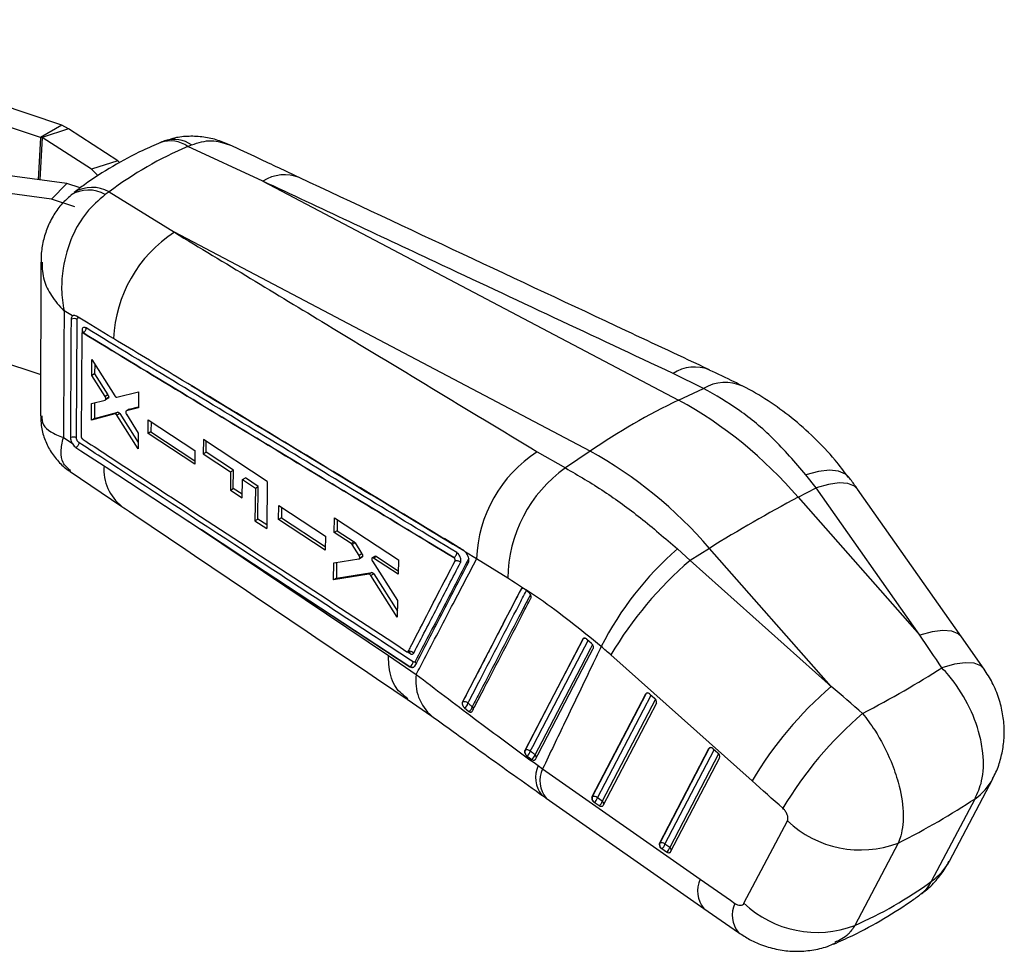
# Model space of a CAD drawing. Extents: x 49 to 506, y 21 to 363.
# Tile 3 of 12: x 215 to 301, y 21 to 103. Entities that reach past the tile are written whole.
import ezdxf

# ---------------------------------------------------------------- set-up
doc = ezdxf.new("R2010")
doc.units = 0
doc.header["$LTSCALE"] = 1.333333
doc.layers.get('0').update_dxf_attribs({"linetype": 'CONTINUOUS'})

msp = doc.modelspace()

# ---------------------------------------------------------------- linework, layer by layer
at = {"color": 7, "linetype": 'CONTINUOUS'}
for p, q in [((218.2134, 93.2445), (190.3458, 102.5123)), ((216.3278, 92.156), (188.4602, 101.4238)), ((218.2134, 93.2445), (216.3278, 92.156)), ((218.7845, 92.9007), (216.476, 92.1662)), ((218.7845, 92.9007), (218.2134, 93.2445)), ((223.1302, 90.1048), (218.7845, 92.9007)), ((216.476, 92.1662), (216.3278, 92.156)), ((220.8218, 89.3703), (216.476, 92.1662)), ((229.2758, 91.3521), (229.6067, 91.5084)), ((235.8821, 88.311), (229.2758, 91.3521)), ((223.1302, 90.1048), (220.8218, 89.3703)), ((223.2969, 89.939), (223.1302, 90.1048)), ((221.4105, 88.7845), (220.8218, 89.3703)), ((218.6339, 88.1073), (211.1763, 89.1067)), ((235.8821, 88.311), (272.4132, 69.0639)), ((217.2995, 86.7389), (209.842, 87.7383)), ((217.2995, 86.7389), (218.6339, 88.1073)), ((219.8187, 87.7143), (218.6339, 88.1073)), ((219.3425, 86.0613), (217.2995, 86.7389)), ((222.3631, 87.3614), (222.0192, 87.1282)), ((222.3631, 87.3614), (228.0977, 83.8172)), ((264.6288, 64.5701), (228.0977, 83.8172)), ((216.3726, 81.1792), (216.3441, 67.6821)), ((219.1545, 76.4635), (218.4069, 76.9131)), ((219.4983, 65.7372), (219.5567, 76.154)), ((219.9561, 74.8945), (219.9008, 65.8716)), ((220.0729, 74.9669), (220.0719, 74.9663)), ((220.0728, 74.967), (220.0729, 74.9669)), ((211.2563, 72.9915), (216.3517, 71.3014)), ((220.8372, 71.2111), (220.8425, 72.6366)), ((220.8425, 72.6366), (222.8619, 69.4387)), ((221.0952, 72.2364), (221.0919, 71.3581)), ((221.0919, 71.3581), (220.8372, 71.2111)), ((222.0109, 69.3656), (220.8372, 71.2111)), ((221.0919, 71.3581), (222.2655, 69.5126)), ((274.5916, 70.0929), (271.9208, 71.4032)), ((272.4132, 69.0639), (274.5916, 70.0929)), ((222.2655, 69.5126), (222.0109, 69.3656)), ((222.0262, 69.0737), (222.2808, 69.2207)), ((222.3231, 69.2923), (222.0685, 69.1453)), ((223.0393, 69.3212), (224.9482, 69.7933)), ((224.9482, 69.7933), (224.9397, 68.3917)), ((220.822, 67.2985), (220.8279, 68.7757)), ((220.8279, 68.7757), (222.009, 69.0667)), ((221.0822, 68.8383), (221.0768, 67.4455)), ((224.9397, 68.3917), (223.8879, 68.1102)), ((224.1427, 68.2573), (224.9402, 68.4707)), ((222.875, 67.8415), (220.822, 67.2985)), ((221.0768, 67.4455), (223.1297, 67.9885)), ((223.1297, 67.9885), (222.875, 67.8415)), ((223.3071, 67.8726), (223.0524, 67.7255)), ((224.9169, 64.7815), (223.0524, 67.7255)), ((223.3071, 67.8726), (224.9204, 65.3255)), ((224.1273, 68.2507), (223.8724, 68.1036)), ((223.8879, 68.1102), (223.874, 68.1009)), ((223.8856, 67.8138), (224.9258, 66.1575)), ((224.1427, 68.2573), (223.8879, 68.1102)), ((221.0768, 67.4455), (220.822, 67.2985)), ((225.7837, 66.1123), (225.7919, 67.3263)), ((225.7919, 67.3263), (229.8935, 64.6339)), ((226.0447, 67.1604), (226.0386, 66.2594)), ((218.3502, 65.7853), (219.1252, 65.2652)), ((224.9258, 66.1575), (224.9169, 64.7815)), ((226.0386, 66.2594), (225.7837, 66.1123)), ((229.8824, 63.4184), (225.7837, 66.1123)), ((226.0386, 66.2594), (229.8853, 63.7314)), ((220.009, 65.6516), (220.0204, 65.6434)), ((230.6481, 65.5846), (230.6366, 64.3341)), ((236.2627, 61.9028), (230.6481, 65.5846)), ((230.8918, 64.4814), (230.9003, 65.4192)), ((229.8935, 64.6339), (229.8824, 63.4184)), ((230.6366, 64.3341), (230.8918, 64.4814)), ((230.6366, 64.3341), (233.0416, 62.7551)), ((233.2969, 62.9024), (230.8918, 64.4814)), ((259.9893, 64.5152), (262.467, 63.0935)), ((264.6288, 64.5701), (262.467, 63.0935)), ((221.9188, 63.2697), (222.0968, 63.1527)), ((218.935, 62.7924), (223.4904, 59.7099)), ((222.0968, 63.1527), (230.4709, 57.6531)), ((233.0416, 62.7551), (233.0245, 61.1494)), ((233.0416, 62.7551), (233.2969, 62.9024)), ((233.2797, 61.2968), (233.2969, 62.9024)), ((284.483, 61.3546), (283.5995, 62.4986)), ((234.0633, 60.4662), (234.0814, 62.0723)), ((234.0814, 62.0723), (234.3367, 62.2197)), ((234.0814, 62.0723), (235.216, 61.3273)), ((235.4714, 61.4748), (234.3367, 62.2197)), ((235.216, 61.3273), (235.4714, 61.4748)), ((235.4369, 58.6035), (235.4714, 61.4748)), ((236.2627, 61.9028), (236.2113, 57.7779)), ((233.0245, 61.1494), (233.2797, 61.2968)), ((233.0245, 61.1494), (234.0633, 60.4662)), ((234.0668, 60.7791), (233.2797, 61.2968)), ((235.216, 61.3273), (235.1815, 58.4561)), ((282.9025, 60.5196), (284.483, 61.3546)), ((293.6075, 48.3842), (284.483, 61.3546)), ((297.2658, 48.25), (288.1413, 61.2204)), ((237.2524, 58.5683), (237.2684, 59.7868)), ((237.2684, 59.7868), (241.3695, 57.0941)), ((282.9025, 60.5196), (293.6075, 48.3842)), ((237.5198, 59.6218), (237.5078, 58.7157)), ((235.1815, 58.4561), (235.4369, 58.6035)), ((235.1815, 58.4561), (236.2113, 57.7779)), ((236.2152, 58.0909), (235.4369, 58.6035)), ((237.5078, 58.7157), (237.2524, 58.5683)), ((241.3507, 55.8741), (237.2524, 58.5683)), ((237.5078, 58.7157), (241.3556, 56.1865)), ((242.1469, 57.4325), (242.1663, 58.704)), ((242.1663, 58.704), (247.782, 55.0241)), ((242.4171, 58.5396), (242.4025, 57.5801)), ((230.4709, 57.6531), (246.9265, 46.6068)), ((242.4025, 57.5801), (242.1469, 57.4325)), ((243.6366, 56.4551), (242.1469, 57.4325)), ((242.4025, 57.5801), (243.8923, 56.6028)), ((241.3695, 57.0941), (241.3507, 55.8741)), ((243.8923, 56.6028), (243.6366, 56.4551)), ((243.9794, 56.5097), (243.7237, 56.362)), ((244.3281, 55.4019), (243.7237, 56.362)), ((243.9794, 56.5097), (244.5839, 55.5496)), ((244.5839, 55.5496), (244.3281, 55.4019)), ((254.6573, 55.1112), (253.6718, 55.7037)), ((253.6718, 55.7037), (253.6833, 55.6904)), ((272.3077, 55.9799), (273.4128, 54.9638)), ((275.1181, 56.0258), (273.4128, 54.9638)), ((285.8232, 43.8904), (275.1181, 56.0258)), ((242.0801, 53.2466), (242.1047, 54.7583)), ((242.1047, 54.7583), (244.3165, 55.0988)), ((242.3586, 54.7974), (242.3357, 53.3941)), ((244.3408, 55.1073), (244.5966, 55.255)), ((244.6351, 55.3079), (244.3793, 55.1602)), ((245.7431, 55.3331), (245.4873, 55.1854)), ((245.5018, 54.8888), (247.7156, 51.4321)), ((245.8499, 55.3185), (245.5941, 55.1708)), ((247.7588, 53.7505), (245.5941, 55.1708)), ((245.8499, 55.3185), (247.7645, 54.0624)), ((247.782, 55.0241), (247.7588, 53.7505)), ((252.6597, 55.2176), (252.654, 55.2143)), ((252.6593, 55.218), (252.6597, 55.2176)), ((257.3924, 53.3918), (254.6573, 55.1112)), ((273.4128, 54.9638), (285.8232, 43.8904)), ((245.1911, 53.7555), (242.0801, 53.2466)), ((242.3357, 53.3941), (245.4469, 53.9032)), ((245.4469, 53.9032), (245.1911, 53.7555)), ((245.6156, 53.7883), (245.3597, 53.6406)), ((245.6156, 53.7883), (247.6978, 50.5038)), ((242.3357, 53.3941), (242.0801, 53.2466)), ((247.6875, 49.9689), (245.3597, 53.6406)), ((258.5669, 52.4483), (258.5697, 52.4499)), ((259.2357, 52.1557), (258.8429, 52.457)), ((259.324, 52.0679), (259.2357, 52.1557)), ((247.7156, 51.4321), (247.6875, 49.9689)), ((263.9961, 48.0552), (258.8896, 38.2517)), ((263.9961, 48.0552), (264.0236, 48.071)), ((264.3587, 48.0247), (264.3504, 48.032)), ((264.7525, 47.6739), (264.3587, 48.0247)), ((299.2582, 45.4155), (297.2664, 48.2491)), ((246.9265, 46.6068), (249.3559, 44.9447)), ((278.8661, 35.5834), (266.4557, 46.6568)), ((248.8036, 45.6229), (248.798, 45.6196)), ((248.564, 42.7511), (250.7187, 41.2748)), ((253.4151, 42.5103), (253.4137, 42.5094)), ((264.7915, 34.1582), (269.5261, 43.2375)), ((269.5589, 43.2564), (264.8243, 34.1772)), ((270.4573, 42.4187), (265.7501, 33.3921)), ((269.5261, 43.2375), (269.5589, 43.2564)), ((269.8945, 43.2106), (270.2949, 42.8636)), ((253.5965, 41.9948), (253.9791, 41.689)), ((258.9158, 38.2669), (258.8896, 38.2517)), ((270.7186, 30.0792), (275.0731, 38.4297)), ((275.1059, 38.4486), (270.7514, 30.0981)), ((275.0731, 38.4297), (275.1059, 38.4486)), ((275.4416, 38.4028), (275.842, 38.0558)), ((259.0254, 37.821), (259.092, 37.764)), ((259.092, 37.764), (259.5113, 37.4648)), ((276.0043, 37.6109), (271.6772, 29.313)), ((260.0631, 36.9206), (260.4584, 36.6355)), ((260.4584, 36.6355), (274.3122, 26.9349)), ((296.2033, 28.5219), (300.019, 35.7685)), ((260.7759, 34.0626), (274.6296, 24.362)), ((264.8243, 34.1772), (264.7915, 34.1582)), ((265.7048, 33.8065), (265.277, 34.1009)), ((294.6419, 26.7666), (298.4577, 34.0132)), ((265.4298, 33.3813), (265.002, 33.6757)), ((278.1517, 24.8254), (281.9675, 32.072)), ((270.7514, 30.0981), (270.7186, 30.0792)), ((271.3569, 29.3023), (270.9291, 29.5967)), ((271.6319, 29.7275), (271.2041, 30.0219)), ((291.6967, 30.1101), (287.8809, 22.8635)), ((274.6293, 24.3622), (277.6695, 22.2355))]:
    msp.add_line(p, q, dxfattribs=at)
at = {"color": 8, "linetype": 'CONTINUOUS'}
for p, q in [((216.3278, 92.156), (216.1166, 88.4446)), ((216.476, 92.1662), (216.2631, 88.425)), ((219.9868, 75.1887), (219.9855, 74.9596)), ((248.5646, 46.9306), (248.8049, 46.7729)), ((265.277, 34.1009), (269.9861, 43.1313)), ((270.38, 42.7718), (265.7048, 33.8065)), ((271.2041, 30.0219), (275.5331, 38.3235)), ((275.927, 37.964), (271.6319, 29.7275))]:
    msp.add_line(p, q, dxfattribs=at)
at = {"color": 7, "linetype": 'CONTINUOUS', "flags": 128}
for points in [[(222.761, 74.4677), (222.2935, 74.751), (220.3825, 75.9089), (219.4899, 76.4498)], [(219.4445, 64.8951), (219.8907, 64.602), (221.9188, 63.2697)], [(222.0968, 63.1527), (239.6223, 51.6494), (248.8036, 45.6229)], [(248.798, 45.6196), (234.1187, 55.2579), (230.4709, 57.6531)], [(264.0236, 48.071), (261.457, 43.145), (258.9158, 38.2669)], [(259.8286, 37.4733), (260.0418, 37.8825), (260.8982, 39.5257), (264.3244, 46.099), (264.9124, 47.2272)], [(265.7501, 33.3921), (265.7277, 33.3602), (265.6982, 33.3363), (265.6622, 33.3211), (265.6211, 33.315), (265.5758, 33.3182), (265.5279, 33.3306), (265.4788, 33.3519), (265.4298, 33.3813)], [(271.6772, 29.313), (271.6548, 29.2812), (271.6252, 29.2573), (271.5893, 29.2421), (271.5481, 29.236), (271.5029, 29.2392), (271.455, 29.2516), (271.4059, 29.2728), (271.3569, 29.3023)]]:
    msp.add_lwpolyline(points, dxfattribs=at)
at = {"color": 8, "linetype": 'CONTINUOUS', "flags": 128}
for points in [[(287.3741, 62.2765), (287.0804, 62.5614), (286.4711, 62.8278), (285.6684, 62.9069), (284.7, 62.7959), (283.5995, 62.4986)], [(288.1413, 61.2204), (287.8608, 61.4932), (287.2857, 61.7248), (286.5123, 61.7791), (285.5673, 61.6543), (284.483, 61.3546)], [(297.2658, 48.25), (296.9854, 48.5228), (296.4102, 48.7544), (295.6368, 48.8087), (294.6918, 48.6839), (293.6075, 48.3842)], [(259.3756, 38.1844), (259.5894, 38.5952), (260.4449, 40.2382), (263.8678, 46.8108), (264.4553, 47.9387)], [(264.0236, 48.071), (264.048, 48.1052), (264.0748, 48.1261)], [(264.8387, 47.5738), (264.6595, 47.2298), (263.8033, 45.5864), (260.3792, 39.0131), (259.7925, 37.8866)], [(299.2585, 45.415), (298.9657, 45.6967), (298.3818, 45.9239), (297.5979, 45.9717), (296.6412, 45.8384), (295.5448, 45.5287)], [(269.5589, 43.2564), (269.583, 43.2903), (269.5958, 43.3019)], [(275.1059, 38.4486), (275.1301, 38.4825), (275.1429, 38.4941)]]:
    msp.add_lwpolyline(points, dxfattribs=at)
at = {"color": 8, "linetype": 'CONTINUOUS'}
for centre, radius, start, end in [((227.7405, 89.2524), 2.6011, 53.824463, 109.121403), ((228.0837, 89.3133), 2.6716, 55.2472, 106.971522), ((237.7902, 85.3778), 3.4993, 68.405038, 123.044064), ((220.543, 84.6592), 2.8767, 59.12597, 122.63211), ((220.8587, 84.7855), 2.983, 59.714853, 121.652082), ((273.8303, 68.4626), 3.5061, 68.61601, 122.997242), ((276.5076, 66.8186), 3.7937, 66.069337, 120.335915), ((226.0453, 62.9631), 4.1379, 175.750394, 231.857893), ((258.6872, 52.392), 0.131, 120.442975, 153.780988), ((258.7303, 52.1477), 0.3423, 78.320212, 117.990191), ((264.1811, 47.778), 0.3327, 82.834062, 118.256057), ((253.3472, 44.3419), 4.0366, 171.411449, 229.549146), ((269.7166, 42.9628), 0.3333, 82.055572, 118.230422), ((254.0483, 41.8701), 0.3262, 4.356104, 44.514817), ((275.2636, 38.155), 0.3333, 82.055509, 118.235082), ((259.59, 37.6393), 0.3196, 355.01122, 50.689986), ((262.2734, 35.8877), 2.4397, 154.952112, 219.661555), ((262.6634, 35.6015), 2.4353, 154.875865, 219.192592), ((295.6457, 38.0865), 4.9497, 304.619185, 332.022965), ((265.5017, 33.5516), 0.3259, 358.000893, 51.440805), ((271.4287, 29.4726), 0.326, 358.003917, 51.440485), ((291.8299, 30.8399), 4.9497, 304.619256, 332.075248), ((276.517, 25.9009), 2.4353, 154.875254, 219.192822), ((279.5512, 23.7802), 2.4344, 154.913579, 219.390785)]:
    msp.add_arc(centre, radius, start, end, dxfattribs=at)
at = {"color": 7, "linetype": 'CONTINUOUS'}
for centre, radius, start, end in [((234.4423, 73.998), 11.6907, 122.867803, 177.697362), ((219.2822, 75.6754), 0.5517, 60.162892, 115.140371), ((219.9055, 75.037), 0.1721, 3.967474, 61.787928), ((296.9571, 17.5589), 57.0541, 115.479417, 124.515206), ((254.069, 35.8332), 37.9578, 40.569259, 61.100197), ((219.2225, 65.2588), 0.5523, 60.039532, 114.928405), ((266.3333, 54.7045), 11.6832, 122.888411, 178.005126), ((246.2846, 31.3394), 37.9578, 40.569259, 61.100197), ((269.441, 53.2676), 12.0492, 125.365449, 179.409833), ((342.5508, -51.7946), 127.1708, 117.972075, 122.022548), ((291.0762, 34.4442), 28.5665, 131.072413, 153.057469), ((295.4896, 29.4079), 33.7712, 130.822433, 149.285581), ((248.7979, 46.5626), 0.4219, 37.512075, 110.708437), ((248.5503, 46.0831), 0.5253, 298.83049, 356.164056), ((249.0199, 45.8677), 0.3274, 8.429311, 39.498132), ((307.8996, 18.3348), 33.7706, 130.822338, 149.285779), ((253.7673, 42.3819), 0.3748, 159.983234, 209.193446), ((253.5866, 42.135), 0.4126, 40.487252, 114.567583), ((253.2303, 42.5846), 0.6943, 301.837138, 344.831115), ((269.5413, 42.8032), 0.5392, 49.071573, 50.792231), ((270.0541, 42.5237), 0.4166, 345.413, 54.685231), ((253.6045, 42.2809), 0.7005, 302.336678, 344.930448), ((310.7173, 15.7839), 33.9376, 130.709795, 149.186299), ((259.3523, 38.1377), 0.4551, 163.512565, 224.094037), ((259.0867, 37.8965), 0.4079, 44.903074, 114.763707), ((258.556, 38.4312), 0.8559, 308.776458, 343.242857), ((275.0875, 37.9944), 0.5405, 49.071439, 50.787867), ((258.9622, 38.1354), 0.8667, 309.313355, 343.320882), ((275.6012, 37.7158), 0.4166, 345.411646, 54.686312), ((265.2598, 34.0479), 0.4542, 163.470524, 223.883194), ((264.995, 33.8083), 0.4064, 46.056219, 114.825298), ((264.4176, 34.3552), 0.8963, 310.698771, 343.515842), ((264.8453, 34.0609), 0.8964, 310.700356, 343.51159), ((265.3077, 34.1178), 0.5375, 225.708101, 235.33391), ((288.3909, 38.8214), 9.3174, 226.417908, 290.780689), ((271.1869, 29.9689), 0.4542, 163.470505, 223.883213), ((270.9221, 29.7293), 0.4064, 46.055494, 114.825916), ((271.2348, 30.0388), 0.5375, 225.70674, 235.331399), ((270.3447, 30.2762), 0.8962, 310.69668, 343.515419), ((270.7726, 29.9817), 0.8961, 310.694439, 343.51766), ((284.5751, 31.5748), 9.3174, 226.41787, 290.780728)]:
    msp.add_arc(centre, radius, start, end, dxfattribs=at)
for centre, major_axis, ratio, start_param, end_param in [((266.3892, 16.5184), (-40.0048, 73.4429), 0.616455, 6.2209899, 6.3759389), ((292.9508, -14.5544), (-207.697, 314.7008), 0.0943049, 4.8419544, 4.8511881), ((259.6445, 33.7465), (-14.6392, 17.6973), 0.6051041, 4.9589911, 5.0088002), ((238.7914, 46.8416), (69.484, 15.4051), 0.3013412, 5.442283, 5.5983485), ((269.7929, 43.0003), (-0.2321, 0.2806), 0.605143, 5.0284108, 6.5330247), ((292.9508, -14.5544), (297.73, -262.4908), 0.0991853, 1.6726377, 1.6818715), ((275.3399, 38.1925), (-0.2321, 0.2806), 0.605143, 5.0284108, 6.5330247), ((287.9759, -18.6329), (292.0815, -265.6616), 0.0865787, 1.6712457, 1.6804794), ((265.0583, 33.9211), (-0.2321, 0.2806), 0.605143, 0.2498393, 1.7491098), ((238.7914, 46.8416), (71.9452, 5.2402), 0.4068707, 5.5084764, 5.6600184), ((270.9854, 29.842), (-0.2321, 0.2806), 0.605143, 0.2498393, 1.7491098), ((318.6442, 39.6096), (316.9434, -218.6018), 0.0927421, 4.6362222, 4.6458641), ((264.2009, 95.097), (-18.2583, 74.0742), 0.661008, 3.2549575, 3.4064995)]:
    msp.add_ellipse(centre, major_axis=major_axis, ratio=ratio, start_param=start_param, end_param=end_param, dxfattribs=at)
for points, knots in [([(227.4788, 91.9273), (227.3197, 91.8785), (227.1153, 91.8157), (226.9255, 91.7176), (226.8834, 91.6959)], [0, 0, 0, 0, 0.7781651, 1, 1, 1, 1]), ([(232.9448, 91.4964), (232.5621, 91.6594), (231.7822, 91.9917), (230.5206, 92.2445), (229.2333, 92.2812), (228.144, 92.1497), (227.5284, 91.9209), (227.3112, 91.8402)], [0, 0, 0, 0, 0.2150766, 0.4383962, 0.6612543, 0.8805091, 1, 1, 1, 1]), ([(226.8897, 91.7106), (226.362, 91.4824), (224.9221, 90.86), (222.6675, 89.65), (220.6856, 88.371), (219.594, 87.5507), (219.2938, 87.3251)], [0, 0, 0, 0, 0.1957893, 0.534157, 0.8718784, 1, 1, 1, 1]), ([(239.0777, 88.6311), (237.8752, 89.1952), (235.8318, 90.1538), (233.7877, 91.1083), (232.9465, 91.5012)], [0, 0, 0, 0, 0.5884858, 1, 1, 1, 1]), ([(271.9208, 71.4032), (264.9546, 74.6732), (252.9447, 80.3108), (240.9284, 85.9449), (235.8821, 88.311)], [0, 0, 0, 0, 0.5800413, 1, 1, 1, 1]), ([(275.1206, 71.7215), (272.6824, 72.8663), (260.6724, 78.5052), (248.6543, 84.1399), (239.076, 88.6306)], [0, 0, 0, 0, 0.20301312, 1, 1, 1, 1]), ([(219.0037, 87.0647), (218.7406, 86.8332), (218.1694, 86.3309), (217.4804, 85.3624), (216.9177, 84.2555), (216.5559, 83.0613), (216.3794, 82.0301), (216.3923, 81.3962), (216.3967, 81.1798)], [0, 0, 0, 0, 0.15729737, 0.34143861, 0.53137217, 0.7145908, 0.90256327, 1, 1, 1, 1]), ([(222.0192, 87.1282), (221.4449, 86.6355), (220.313, 85.6643), (218.9918, 83.3909), (218.2899, 81.0176), (218.139, 78.7608), (218.2769, 77.5237), (218.4058, 76.9184), (218.4069, 76.9131)], [0, 0, 0, 0, 0.2125178, 0.4188624, 0.6708419, 0.8305239, 0.9985132, 1, 1, 1, 1]), ([(228.0977, 83.8172), (232.5605, 81.1142), (243.1872, 74.6779), (253.8212, 68.246), (259.9893, 64.5152)], [0, 0, 0, 0, 0.4199587, 1, 1, 1, 1]), ([(218.4069, 76.9131), (218.398, 75.032), (218.3803, 71.3226), (218.3602, 67.6135), (218.3502, 65.7853)], [0, 0, 0, 0, 0.5070976, 1, 1, 1, 1]), ([(218.9897, 65.7596), (218.9909, 65.9559), (218.9968, 66.9377), (219.0172, 70.4094), (219.0346, 73.6849), (219.0478, 76.1749)], [0, 0, 0, 0, 0.05656156, 0.28280766, 1, 1, 1, 1]), ([(219.0478, 76.1749), (219.0532, 76.2347), (219.0641, 76.3543), (219.119, 76.4337), (219.1531, 76.4623), (219.1545, 76.4635)], [0, 0, 0, 0, 0.4890769, 0.9781483, 1, 1, 1, 1]), ([(219.4899, 76.4498), (219.4411, 76.4733), (219.3413, 76.5215), (219.2267, 76.5118), (219.1731, 76.4759), (219.1545, 76.4635)], [0, 0, 0, 0, 0.3841361, 0.7871936, 1, 1, 1, 1]), ([(219.5567, 76.154), (219.5575, 76.1692), (219.5597, 76.2135), (219.5821, 76.2718), (219.6292, 76.3116), (219.6929, 76.3196), (219.7415, 76.2962), (219.7658, 76.2845)], [0, 0, 0, 0, 0.1154188, 0.3365843, 0.5577766, 0.7789886, 1, 1, 1, 1]), ([(220.3332, 75.4041), (220.3127, 75.4152), (220.252, 75.448), (220.156, 75.4618), (220.0638, 75.4225), (220.0001, 75.3312), (219.9913, 75.2364), (219.9868, 75.1887)], [0, 0, 0, 0, 0.11306152, 0.33420444, 0.55523216, 0.7762077, 1, 1, 1, 1]), ([(220.3332, 75.4041), (220.3303, 75.3628), (220.3244, 75.2801), (220.2651, 75.1494), (220.1782, 75.0348), (220.1079, 74.9896), (220.0728, 74.967)], [0, 0, 0, 0, 0.2499994, 0.5000018, 0.7500006, 1, 1, 1, 1]), ([(252.9206, 55.649), (247.4827, 58.9442), (236.6165, 65.5289), (225.7578, 72.1143), (220.3332, 75.4041)], [0, 0, 0, 0, 0.5004386, 1, 1, 1, 1]), ([(220.0719, 74.9663), (220.0585, 74.9728), (220.0316, 74.9857), (219.9964, 74.9813), (219.9704, 74.9593), (219.9579, 74.9272), (219.9566, 74.9028), (219.9561, 74.8945)], [0, 0, 0, 0, 0.2211324, 0.4422418, 0.6636559, 0.885565, 1, 1, 1, 1]), ([(220.078, 75.0651), (220.0775, 75.0633), (220.0762, 75.0588), (220.0566, 75.0192), (220.02, 74.9968), (220.0002, 74.9848)], [0, 0, 0, 0, 0.2435115, 0.5925617, 1, 1, 1, 1]), ([(220.0033, 74.9796), (220.0094, 74.983), (220.0241, 74.9911), (220.0495, 74.9834), (220.0669, 74.9711), (220.0728, 74.967)], [0, 0, 0, 0, 0.3236296, 0.7722673, 1, 1, 1, 1]), ([(252.654, 55.2143), (247.2218, 58.5062), (236.3572, 65.0899), (225.5003, 71.6741), (220.0719, 74.9663)], [0, 0, 0, 0, 0.5000001, 1, 1, 1, 1]), ([(220.0729, 74.9669), (225.4974, 71.6781), (236.3557, 65.0949), (247.2216, 58.5122), (252.6593, 55.218)], [0, 0, 0, 0, 0.4995633, 1, 1, 1, 1]), ([(253.4956, 55.8551), (253.3465, 55.9453), (252.5599, 56.4215), (249.2232, 58.4413), (240.9874, 63.4274), (231.5292, 69.1554), (224.6226, 73.3398), (222.761, 74.4677)], [0, 0, 0, 0, 0.0145448, 0.0767508, 0.3255746, 0.8182257, 1, 1, 1, 1]), ([(278.0391, 70.2833), (277.7959, 70.4102), (276.8472, 70.9048), (275.8451, 71.3657), (275.0999, 71.7083)], [0, 0, 0, 0, 0.2563462, 1, 1, 1, 1]), ([(283.5995, 62.4986), (282.6488, 63.5994), (280.817, 65.7203), (277.7562, 68.27), (275.6539, 69.4809), (274.5916, 70.0929)], [0, 0, 0, 0, 0.3480155, 0.6705312, 1, 1, 1, 1]), ([(287.3514, 62.2618), (286.9619, 62.7792), (286.0243, 64.0246), (284.345, 65.7798), (282.3739, 67.53), (280.2745, 69.0299), (278.8136, 69.9181), (278.0492, 70.2845), (278.0446, 70.2867)], [0, 0, 0, 0, 0.1521242, 0.3661516, 0.5788705, 0.7875945, 0.9987187, 1, 1, 1, 1]), ([(222.0685, 69.1453), (222.0698, 69.1657), (222.0724, 69.2064), (222.0545, 69.2791), (222.0307, 69.3328), (222.0142, 69.3601), (222.0109, 69.3656)], [0, 0, 0, 0, 0.3075034, 0.6149937, 0.9229811, 1, 1, 1, 1]), ([(222.2655, 69.5126), (222.2781, 69.4898), (222.3033, 69.4443), (222.3235, 69.371), (222.3268, 69.3207), (222.3237, 69.2969), (222.3231, 69.2923)], [0, 0, 0, 0, 0.30916337, 0.61837562, 0.92668242, 1, 1, 1, 1]), ([(222.3231, 69.2923), (222.3186, 69.2745), (222.3106, 69.2425), (222.2892, 69.2286), (222.2797, 69.2224)], [0, 0, 0, 0, 0.5546566, 1, 1, 1, 1]), ([(222.8619, 69.4387), (222.8764, 69.4183), (222.9054, 69.3776), (222.9566, 69.3368), (223.0031, 69.3172), (223.0284, 69.32), (223.0393, 69.3212)], [0, 0, 0, 0, 0.26622575, 0.53245715, 0.79885002, 1, 1, 1, 1]), ([(222.0246, 69.0765), (222.0316, 69.08), (222.051, 69.0897), (222.0632, 69.1183), (222.0676, 69.1409), (222.0685, 69.1453)], [0, 0, 0, 0, 0.3110722, 0.8662544, 1, 1, 1, 1]), ([(216.3657, 67.6864), (216.3685, 67.3961), (216.3751, 66.7158), (216.6547, 65.6704), (217.158, 64.588), (217.8778, 63.6599), (218.5011, 63.058), (218.8901, 62.8317), (218.9565, 62.7931)], [0, 0, 0, 0, 0.150384, 0.3523762, 0.5561901, 0.7664396, 0.9601609, 1, 1, 1, 1]), ([(223.0524, 67.7255), (223.0379, 67.7458), (223.0089, 67.7863), (222.9578, 67.8267), (222.9113, 67.846), (222.886, 67.8429), (222.875, 67.8415)], [0, 0, 0, 0, 0.265329, 0.5306606, 0.7961362, 1, 1, 1, 1]), ([(223.1297, 67.9885), (223.1442, 67.9898), (223.1733, 67.9924), (223.2244, 67.966), (223.271, 67.9245), (223.2961, 67.8883), (223.3071, 67.8726)], [0, 0, 0, 0, 0.2651364, 0.5302431, 0.7956305, 1, 1, 1, 1]), ([(223.8285, 68.0212), (223.828, 68.0055), (223.8268, 67.9689), (223.8422, 67.9022), (223.8655, 67.8476), (223.8821, 67.8197), (223.8856, 67.8138)], [0, 0, 0, 0, 0.2492538, 0.5806953, 0.9122502, 1, 1, 1, 1]), ([(223.8529, 68.0869), (223.8446, 68.0736), (223.8332, 68.0551), (223.8295, 68.0285), (223.8285, 68.0212)], [0, 0, 0, 0, 0.7238657, 1, 1, 1, 1]), ([(224.1274, 68.2506), (224.1275, 68.2507), (224.1315, 68.255), (224.1372, 68.2562), (224.1427, 68.2573)], [0, 0, 0, 0, 0.0382016, 1, 1, 1, 1]), ([(219.1252, 65.2652), (219.0995, 65.3189), (219.0404, 65.4424), (218.9961, 65.6162), (218.9914, 65.7205), (218.9897, 65.7596)], [0, 0, 0, 0, 0.3243264, 0.7465307, 1, 1, 1, 1]), ([(219.9008, 65.8716), (219.9021, 65.8538), (219.9048, 65.8183), (219.9256, 65.7597), (219.9561, 65.7057), (219.9862, 65.6704), (220.0043, 65.6555), (220.009, 65.6516)], [0, 0, 0, 0, 0.2297713, 0.4595508, 0.6889874, 0.9178393, 1, 1, 1, 1]), ([(219.1252, 65.2652), (219.1564, 65.2125), (219.2268, 65.0934), (219.3421, 64.9693), (219.4187, 64.9139), (219.4445, 64.8951)], [0, 0, 0, 0, 0.3449946, 0.7787329, 1, 1, 1, 1]), ([(219.7144, 65.3255), (219.7132, 65.3045), (219.7101, 65.2485), (219.6782, 65.1494), (219.6163, 65.0425), (219.5353, 64.9509), (219.4746, 64.9137), (219.4445, 64.8951)], [0, 0, 0, 0, 0.13279197, 0.35532089, 0.57120778, 0.78709192, 1, 1, 1, 1]), ([(219.7144, 65.3255), (219.6985, 65.3372), (219.6584, 65.3669), (219.5977, 65.4391), (219.5426, 65.5364), (219.5053, 65.6418), (219.5006, 65.7056), (219.4983, 65.7372)], [0, 0, 0, 0, 0.1406301, 0.3553136, 0.5699739, 0.7871371, 1, 1, 1, 1]), ([(249.0744, 46.0479), (244.1114, 49.3066), (234.9628, 55.3134), (225.1769, 61.7388), (220.3535, 64.9058), (219.7144, 65.3255)], [0, 0, 0, 0, 0.5070622, 0.9346841, 1, 1, 1, 1]), ([(220.0204, 65.6434), (220.1216, 65.577), (220.856, 65.0955), (224.1233, 62.9531), (233.5277, 56.7864), (242.3002, 51.0334), (248.5394, 46.9418)], [0, 0, 0, 0, 0.0106438, 0.0772634, 0.343742, 1, 1, 1, 1]), ([(262.467, 63.0935), (263.5987, 62.4355), (265.7628, 61.1773), (269.0834, 58.7487), (271.2254, 56.9093), (272.3077, 55.9799)], [0, 0, 0, 0, 0.3516042, 0.6723846, 1, 1, 1, 1]), ([(288.1413, 61.2204), (288.0781, 61.3098), (287.825, 61.6681), (287.5658, 62.0178), (287.3713, 62.2802)], [0, 0, 0, 0, 0.2496968, 1, 1, 1, 1]), ([(223.4905, 59.7081), (223.7086, 59.5607), (232.0547, 53.9205), (240.3987, 48.2795), (248.5246, 42.7858)], [0, 0, 0, 0, 0.0261322, 1, 1, 1, 1]), ([(243.7237, 56.362), (243.7093, 56.3825), (243.6826, 56.4206), (243.6512, 56.4442), (243.6366, 56.4551)], [0, 0, 0, 0, 0.5361638, 1, 1, 1, 1]), ([(243.8923, 56.6028), (243.9092, 56.5898), (243.9406, 56.5657), (243.9671, 56.5274), (243.9794, 56.5097)], [0, 0, 0, 0, 0.5361233, 1, 1, 1, 1]), ([(244.3793, 55.1602), (244.383, 55.1787), (244.3904, 55.2158), (244.3798, 55.2862), (244.3576, 55.3506), (244.3365, 55.3873), (244.3281, 55.4019)], [0, 0, 0, 0, 0.2727023, 0.545389, 0.8186, 1, 1, 1, 1]), ([(244.5839, 55.5496), (244.5963, 55.527), (244.6212, 55.4818), (244.6409, 55.4088), (244.6448, 55.349), (244.6379, 55.3195), (244.6351, 55.3079)], [0, 0, 0, 0, 0.2748227, 0.5497172, 0.8237289, 1, 1, 1, 1]), ([(252.6593, 55.218), (252.6941, 55.2402), (252.7636, 55.2847), (252.85, 55.3973), (252.9098, 55.5259), (252.917, 55.608), (252.9206, 55.649)], [0, 0, 0, 0, 0.2500005, 0.4999988, 0.750001, 1, 1, 1, 1]), ([(253.2485, 54.7934), (253.2504, 54.7973), (253.2693, 54.8367), (253.29, 54.9305), (253.2784, 55.0923), (253.227, 55.2653), (253.1418, 55.429), (253.0353, 55.5659), (252.9577, 55.6221), (252.9206, 55.649)], [0, 0, 0, 0, 0.0182711, 0.1844524, 0.3507242, 0.5170031, 0.6813919, 0.8477975, 1, 1, 1, 1]), ([(253.6718, 55.7037), (253.66, 55.7167), (253.6038, 55.7785), (253.5433, 55.8213), (253.4956, 55.8551)], [0, 0, 0, 0, 0.2104224, 1, 1, 1, 1]), ([(253.6833, 55.6904), (253.7174, 55.6465), (253.7971, 55.544), (253.893, 55.3476), (253.9535, 55.1295), (253.966, 54.9204), (253.9294, 54.8187), (253.9108, 54.767)], [0, 0, 0, 0, 0.1568738, 0.3660023, 0.5750086, 0.783778, 1, 1, 1, 1]), ([(244.3393, 55.11), (244.3445, 55.112), (244.3635, 55.1195), (244.3726, 55.143), (244.3793, 55.1602)], [0, 0, 0, 0, 0.2698191, 1, 1, 1, 1]), ([(244.6351, 55.3079), (244.6289, 55.2916), (244.6198, 55.268), (244.6008, 55.2604), (244.5949, 55.2581)], [0, 0, 0, 0, 0.6893433, 1, 1, 1, 1]), ([(245.4463, 55.1235), (245.4435, 55.1043), (245.4381, 55.0658), (245.4515, 54.995), (245.4748, 54.9342), (245.4947, 54.9007), (245.5018, 54.8888)], [0, 0, 0, 0, 0.2812459, 0.5624749, 0.8443293, 1, 1, 1, 1]), ([(245.5941, 55.1708), (245.5772, 55.1798), (245.5433, 55.1978), (245.498, 55.1946), (245.463, 55.1706), (245.4517, 55.1388), (245.4463, 55.1235)], [0, 0, 0, 0, 0.2543415, 0.5087413, 0.7623489, 1, 1, 1, 1]), ([(245.7447, 55.3306), (245.7488, 55.3338), (245.764, 55.3459), (245.8012, 55.344), (245.8339, 55.3269), (245.8499, 55.3185)], [0, 0, 0, 0, 0.1582933, 0.5870687, 1, 1, 1, 1]), ([(248.6487, 46.9572), (248.719, 47.0936), (249.0708, 47.7756), (250.4413, 50.4319), (251.7435, 52.9529), (252.7637, 54.928)], [0, 0, 0, 0, 0.0513527, 0.2567632, 1, 1, 1, 1]), ([(249.1325, 46.8195), (249.8179, 48.1482), (251.1887, 50.8055), (252.5619, 53.4641), (253.2485, 54.7934)], [0, 0, 0, 0, 0.4999839, 1, 1, 1, 1]), ([(253.9108, 54.767), (253.1274, 53.2518), (251.5606, 50.2214), (249.9966, 47.1926), (249.2147, 45.6782)], [0, 0, 0, 0, 0.5, 1, 1, 1, 1]), ([(253.9659, 55.165), (253.1829, 53.6497), (251.6169, 50.6193), (250.054, 47.5903), (249.2725, 46.0759)], [0, 0, 0, 0, 0.500012, 1, 1, 1, 1]), ([(249.3559, 44.9447), (249.5962, 45.4054), (250.6312, 47.3892), (252.3979, 50.7774), (253.9252, 53.7071), (254.6573, 55.1112)], [0, 0, 0, 0, 0.1360558, 0.5859232, 1, 1, 1, 1]), ([(252.6946, 55.1804), (252.6939, 55.1811), (252.6809, 55.1949), (252.6671, 55.2048), (252.654, 55.2143)], [0, 0, 0, 0, 0.0511071, 1, 1, 1, 1]), ([(252.6597, 55.2176), (252.6702, 55.2079), (252.6822, 55.197), (252.6932, 55.1822), (252.6946, 55.1804)], [0, 0, 0, 0, 0.8796098, 1, 1, 1, 1]), ([(252.7637, 54.928), (252.768, 54.94), (252.7772, 54.9657), (252.7749, 55.019), (252.7593, 55.0774), (252.7321, 55.1348), (252.7071, 55.1651), (252.6946, 55.1804)], [0, 0, 0, 0, 0.1822463, 0.3920829, 0.5935337, 0.7952832, 1, 1, 1, 1]), ([(252.7637, 54.928), (252.7895, 54.9379), (252.8477, 54.96), (252.9563, 54.9604), (253.0735, 54.9292), (253.1645, 54.8762), (253.2197, 54.8272), (253.2411, 54.8021), (253.2485, 54.7934)], [0, 0, 0, 0, 0.1717983, 0.3866513, 0.6015109, 0.8163613, 0.9362178, 1, 1, 1, 1]), ([(245.3597, 53.6406), (245.3452, 53.6608), (245.3162, 53.7011), (245.2649, 53.7409), (245.222, 53.7576), (245.1992, 53.756), (245.1911, 53.7555)], [0, 0, 0, 0, 0.2817548, 0.5635356, 0.8453001, 1, 1, 1, 1]), ([(245.4469, 53.9032), (245.462, 53.9032), (245.4923, 53.9031), (245.5437, 53.8729), (245.5859, 53.8318), (245.6078, 53.7998), (245.6156, 53.7883)], [0, 0, 0, 0, 0.2806313, 0.5611996, 0.8425263, 1, 1, 1, 1]), ([(265.6103, 47.3876), (264.7068, 48.1293), (262.8836, 49.6261), (260.1154, 51.6758), (258.3177, 52.8087), (257.3924, 53.3918)], [0, 0, 0, 0, 0.3228218, 0.6514584, 1, 1, 1, 1]), ([(258.5669, 52.4483), (257.7075, 50.7915), (255.9886, 47.478), (254.272, 44.1656), (253.4137, 42.5094)], [0, 0, 0, 0, 0.5000001, 1, 1, 1, 1]), ([(258.5697, 52.4499), (257.6606, 50.6976), (256.6354, 48.7217), (254.9174, 45.4085), (254.1083, 43.8476), (253.4151, 42.5103)], [0, 0, 0, 0, 0.5287949, 0.5962831, 1, 1, 1, 1]), ([(258.8429, 52.457), (258.8138, 52.4759), (258.7557, 52.5136), (258.6729, 52.5256), (258.606, 52.5049), (258.5793, 52.4663), (258.5669, 52.4483)], [0, 0, 0, 0, 0.2579419, 0.515901, 0.7738197, 1, 1, 1, 1]), ([(259.4271, 51.6413), (259.436, 51.6656), (259.4545, 51.7157), (259.4471, 51.8182), (259.4124, 51.929), (259.3654, 52.014), (259.3326, 52.0568), (259.324, 52.0679)], [0, 0, 0, 0, 0.2203492, 0.453083, 0.6858085, 0.9185284, 1, 1, 1, 1]), ([(254.265, 41.692), (254.3355, 41.828), (254.6896, 42.5108), (256.1782, 45.3809), (257.8284, 48.5614), (259.1956, 51.1954), (259.4271, 51.6413)], [0, 0, 0, 0, 0.04100625, 0.20592051, 0.86557647, 1, 1, 1, 1]), ([(264.3504, 48.032), (264.3193, 48.0555), (264.257, 48.1024), (264.1608, 48.1337), (264.0768, 48.1302), (264.0227, 48.098), (264.0027, 48.0658), (263.9961, 48.0552)], [0, 0, 0, 0, 0.22368096, 0.44736219, 0.67023959, 0.89168368, 1, 1, 1, 1]), ([(264.9124, 47.2272), (264.9212, 47.2513), (264.9393, 47.301), (264.9282, 47.4007), (264.8875, 47.5072), (264.8253, 47.6029), (264.7746, 47.6524), (264.7525, 47.6739)], [0, 0, 0, 0, 0.20040028, 0.41247107, 0.62454492, 0.83660599, 1, 1, 1, 1]), ([(248.5394, 46.9418), (248.5523, 46.9349), (248.5792, 46.9206), (248.6154, 46.9229), (248.6378, 46.9387), (248.6465, 46.9534), (248.6487, 46.9572)], [0, 0, 0, 0, 0.2880624, 0.5967911, 0.8955665, 1, 1, 1, 1]), ([(248.6219, 46.9223), (248.6429, 46.9324), (248.6856, 46.9528), (248.7299, 46.9445), (248.7403, 46.9395), (248.7379, 46.9407), (248.7379, 46.9407)], [0, 0, 0, 0, 0.3906461, 0.7941107, 0.9971077, 1, 1, 1, 1]), ([(248.7265, 46.9475), (248.7266, 46.9474), (248.7564, 46.9405), (248.7928, 46.8824), (248.8009, 46.8094), (248.8049, 46.7729)], [0, 0, 0, 0, 0.0025767, 0.5012912, 1, 1, 1, 1]), ([(248.8049, 46.7729), (248.819, 46.7643), (248.8731, 46.7314), (248.9652, 46.7071), (249.0681, 46.729), (249.111, 46.7893), (249.1325, 46.8195)], [0, 0, 0, 0, 0.1050636, 0.4029135, 0.7006277, 1, 1, 1, 1]), ([(265.6103, 47.3876), (265.3736, 46.8974), (264.3069, 44.6875), (262.5865, 41.1061), (261.1115, 38.0075), (260.4584, 36.6355)], [0, 0, 0, 0, 0.137079, 0.6179386, 1, 1, 1, 1]), ([(248.6071, 42.8059), (248.2323, 43.0945), (247.4114, 43.7267), (246.9846, 45.1738), (246.9191, 46.2222), (246.9257, 46.57), (246.9265, 46.6068)], [0, 0, 0, 0, 0.364363, 0.7980907, 0.9786005, 1, 1, 1, 1]), ([(249.2725, 46.0759), (249.2684, 46.0688), (249.2527, 46.0419), (249.2125, 46.0137), (249.1473, 46.0091), (249.0987, 46.035), (249.0744, 46.0479)], [0, 0, 0, 0, 0.1072258, 0.4047494, 0.7023123, 1, 1, 1, 1]), ([(249.2147, 45.6782), (249.1875, 45.64), (249.1331, 45.5637), (249.003, 45.5355), (248.8856, 45.5662), (248.8164, 45.6084), (248.798, 45.6196)], [0, 0, 0, 0, 0.2972008, 0.5943958, 0.8918208, 1, 1, 1, 1]), ([(298.4577, 34.0132), (298.6806, 34.5103), (299.1919, 35.6503), (299.2481, 37.6484), (298.8368, 39.9724), (297.9141, 42.3727), (296.6166, 44.3572), (295.7511, 45.3031), (295.5448, 45.5287)], [0, 0, 0, 0, 0.1644344, 0.3771115, 0.5014201, 0.7180894, 0.9327694, 1, 1, 1, 1]), ([(299.9942, 35.7742), (300.1005, 35.9658), (300.4146, 36.532), (300.7486, 37.5684), (300.9951, 38.8336), (301.0492, 40.147), (300.9177, 41.4848), (300.5712, 42.8646), (300.0393, 44.2052), (299.5039, 45.0125), (299.2471, 45.3996)], [0, 0, 0, 0, 0.064613, 0.1909683, 0.319332, 0.4447123, 0.577933, 0.7147563, 0.8632181, 1, 1, 1, 1]), ([(249.3559, 44.9447), (251.0183, 43.6689), (254.3741, 41.0933), (258.1551, 38.3201), (260.0631, 36.9206)], [0, 0, 0, 0, 0.495372, 1, 1, 1, 1]), ([(253.4137, 42.5094), (253.4043, 42.4835), (253.3855, 42.4318), (253.3939, 42.3262), (253.4186, 42.246), (253.4376, 42.2044), (253.4401, 42.1991)], [0, 0, 0, 0, 0.3180005, 0.6359963, 0.9539868, 1, 1, 1, 1]), ([(254.2809, 42.0988), (254.1985, 42.1643), (254.0714, 42.2655), (253.9449, 42.3671), (253.9004, 42.4029)], [0, 0, 0, 0, 0.647915, 1, 1, 1, 1]), ([(253.4401, 42.1991), (253.4594, 42.1633), (253.4979, 42.0917), (253.5576, 42.0271), (253.5911, 41.9993), (253.5965, 41.9948)], [0, 0, 0, 0, 0.4555712, 0.9111327, 1, 1, 1, 1]), ([(253.9791, 41.689), (253.9965, 41.6765), (254.0426, 41.6431), (254.1186, 41.6162), (254.1954, 41.6212), (254.2424, 41.6538), (254.2602, 41.6838), (254.265, 41.692)], [0, 0, 0, 0, 0.1513774, 0.4027911, 0.6542026, 0.9056243, 1, 1, 1, 1]), ([(250.7284, 41.2698), (251.3427, 40.8261), (252.7347, 39.8207), (255.0275, 38.1648), (257.5832, 36.3318), (259.3742, 35.0509), (260.3383, 34.3724), (260.3961, 34.3317)], [0, 0, 0, 0, 0.2072114, 0.4694971, 0.7254339, 0.9835368, 1, 1, 1, 1]), ([(288.5823, 41.5093), (288.9444, 41.0268), (289.9115, 39.7378), (290.9972, 37.6127), (291.8471, 35.1494), (292.2342, 32.8227), (292.0818, 31.0788), (291.7773, 30.3128), (291.6967, 30.1101)], [0, 0, 0, 0, 0.1333818, 0.3562931, 0.4989668, 0.7110111, 0.9235201, 1, 1, 1, 1]), ([(258.8896, 38.2517), (258.8804, 38.2261), (258.8622, 38.1748), (258.8745, 38.0722), (258.9155, 37.9649), (258.9713, 37.8788), (259.0121, 37.8352), (259.0254, 37.821)], [0, 0, 0, 0, 0.2223663, 0.444713, 0.6676222, 0.8917391, 1, 1, 1, 1]), ([(259.7925, 37.8866), (259.7159, 37.9411), (259.5766, 38.0402), (259.4379, 38.1397), (259.3756, 38.1844)], [0, 0, 0, 0, 0.5501714, 1, 1, 1, 1]), ([(259.5113, 37.4648), (259.519, 37.4596), (259.5578, 37.4331), (259.6303, 37.4007), (259.7191, 37.3923), (259.7894, 37.417), (259.8162, 37.4555), (259.8286, 37.4733)], [0, 0, 0, 0, 0.0605132, 0.3043521, 0.5481729, 0.7920081, 1, 1, 1, 1]), ([(260.3893, 34.3352), (260.479, 34.2712), (260.6073, 34.1798), (260.7377, 34.0902), (260.7768, 34.0633)], [0, 0, 0, 0, 0.7000333, 1, 1, 1, 1]), ([(281.9675, 32.072), (281.9772, 32.0931), (282.0138, 32.1727), (282.0305, 32.3481), (281.98, 32.5752), (281.8724, 32.8104), (281.736, 33.0088), (281.6157, 33.1247), (281.5705, 33.1683)], [0, 0, 0, 0, 0.0760427, 0.2869515, 0.497808, 0.6404238, 0.8648394, 1, 1, 1, 1]), ([(293.7179, 25.6672), (293.8284, 25.7394), (294.3196, 26.0601), (295.043, 26.8149), (295.7631, 27.7043), (296.0714, 28.3167), (296.1769, 28.5262)], [0, 0, 0, 0, 0.1037186, 0.4611043, 0.815675, 1, 1, 1, 1]), ([(286.0296, 21.2296), (286.5929, 21.48), (288.0957, 22.1481), (290.4663, 23.4391), (292.4963, 24.7458), (293.6087, 25.5582), (293.8693, 25.7486)], [0, 0, 0, 0, 0.20610923, 0.54977583, 0.89451563, 1, 1, 1, 1]), ([(277.3464, 24.8124), (277.3502, 24.8097), (277.4324, 24.7527), (277.5999, 24.6656), (277.8006, 24.629), (277.9725, 24.654), (278.0854, 24.7197), (278.1352, 24.799), (278.1517, 24.8254)], [0, 0, 0, 0, 0.01193373, 0.25645349, 0.50114357, 0.64188054, 0.88125561, 1, 1, 1, 1]), ([(277.6843, 22.249), (277.9993, 22.0358), (278.709, 21.5554), (279.9415, 21.0408), (281.313, 20.6854), (282.721, 20.5573), (284.1225, 20.6678), (285.2881, 20.9198), (285.9383, 21.2164), (286.1615, 21.3183)], [0, 0, 0, 0, 0.1276052, 0.2874533, 0.4460954, 0.6027876, 0.7601948, 0.9176679, 1, 1, 1, 1])]:
    msp.add_open_spline(points, degree=3, knots=knots, dxfattribs=at)
at = {"color": 8, "linetype": 'CONTINUOUS'}
for points, knots in [([(229.6067, 91.5084), (230.1962, 91.6958), (231.3439, 92.0608), (232.4206, 91.6801), (232.9442, 91.4949)], [0, 0, 0, 0, 0.51372138, 1, 1, 1, 1]), ([(216.4778, 81.1784), (216.4862, 80.6523), (216.502, 79.666), (217.2741, 78.2083), (217.9777, 77.3356), (218.4032, 76.9167), (218.4069, 76.9131)], [0, 0, 0, 0, 0.3567504, 0.6688042, 0.9970952, 1, 1, 1, 1]), ([(229.5848, 70.3338), (232.4384, 68.6043), (240.4181, 63.7679), (248.4031, 58.9318), (253.5327, 55.8252)], [0, 0, 0, 0, 0.3576118, 1, 1, 1, 1]), ([(216.4552, 67.6863), (216.4569, 67.4108), (216.4602, 66.8798), (217.2126, 66.2523), (217.9177, 65.9239), (218.3465, 65.7865), (218.3502, 65.7853)], [0, 0, 0, 0, 0.343327, 0.6617084, 0.9970789, 1, 1, 1, 1]), ([(218.9889, 62.8628), (218.7243, 63.0666), (218.2379, 63.4412), (218.1092, 64.5214), (218.2253, 65.3314), (218.3492, 65.7815), (218.3502, 65.7853)], [0, 0, 0, 0, 0.3664367, 0.6736143, 0.9971818, 1, 1, 1, 1]), ([(253.9004, 42.4029), (253.9712, 42.5396), (254.3253, 43.2231), (255.8127, 46.0937), (257.4537, 49.2592), (258.8121, 51.8781), (259.0356, 52.3092)], [0, 0, 0, 0, 0.0414045, 0.2070228, 0.8694952, 1, 1, 1, 1]), ([(259.3925, 51.9567), (259.3374, 51.8505), (258.9985, 51.1973), (257.5245, 48.3558), (255.8757, 45.176), (254.5115, 42.5437), (254.2809, 42.0988)], [0, 0, 0, 0, 0.0323072, 0.198758, 0.864561, 1, 1, 1, 1]), ([(248.8036, 45.6229), (248.8561, 45.5977), (248.961, 45.5473), (249.076, 45.5456), (249.1205, 45.5823), (249.1309, 45.5909)], [0, 0, 0, 0, 0.4340295, 0.8678207, 1, 1, 1, 1]), ([(293.7117, 25.6766), (293.8545, 25.7751), (294.2412, 26.0418), (294.4869, 26.4862), (294.6419, 26.7666)], [0, 0, 0, 0, 0.36928287, 1, 1, 1, 1]), ([(287.8809, 22.8635), (287.7026, 22.5859), (287.2506, 21.8818), (286.5578, 21.5654), (286.1382, 21.3738)], [0, 0, 0, 0, 0.3943563, 1, 1, 1, 1])]:
    msp.add_open_spline(points, degree=3, knots=knots, dxfattribs=at)

doc.saveas('drawing.dxf')
